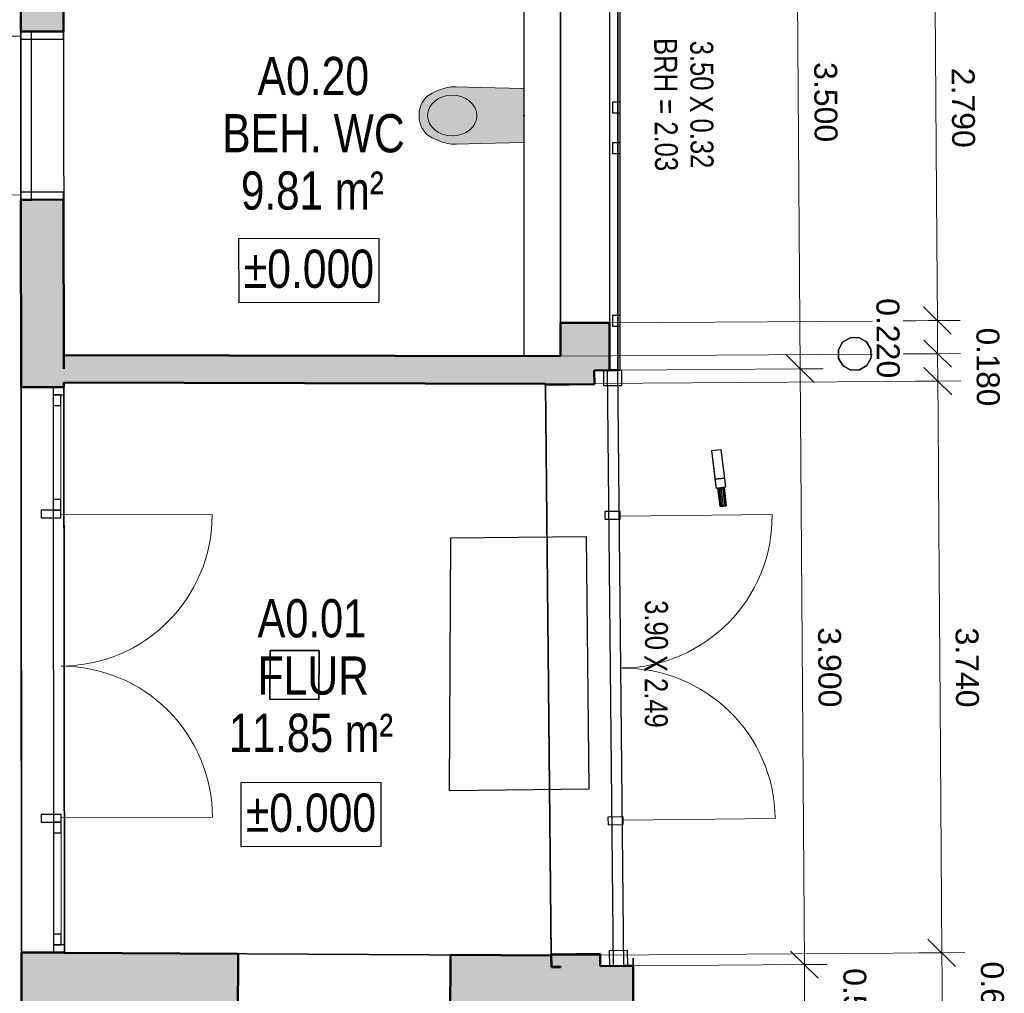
# Model space of a CAD drawing. Header units: metres. Extents: x 0 to 0.84, y 0 to 0.594.
# Tile 13 of 29: x 0.205 to 0.269, y 0.217 to 0.28. Entities that reach past the tile are written whole.
import ezdxf

# ---------------------------------------------------------------- set-up
doc = ezdxf.new("R2010")
doc.units = ezdxf.units.M
doc.linetypes.add('Cerchovana 2 tecky 4x', pattern=[1.25, 0.5, -0.15, 0.15, -0.15, 0.15, -0.15])
doc.linetypes.add('Teckovana 0.5x', pattern=[0.04, 0, -0.04])
for name, color, linetype, lineweight in [('Architektur Allgemein', 7, 'Continuous', 25), ('Beschriften', 7, 'Continuous', 25), ('Bodenfläche', 7, 'Continuous', 25), ('Deckenfläche', 7, 'Continuous', 25), ('Elektro', 6, 'Continuous', 25), ('Fenster', 7, 'Continuous', 25), ('Fensterbank', 5, 'Continuous', 25), ('Installationsbauteil', 7, 'Continuous', 25), ('Maßlinie 1_100', 7, 'Continuous', 25), ('Raum', 7, 'Continuous', 25), ('Sanitär', 5, 'Continuous', 25), ('Seitenfläche', 7, 'Continuous', 25), ('Text 1_100', 7, 'Continuous', 25), ('Türen', 7, 'Continuous', 25), ('Wand', 7, 'Continuous', 50), ('Wand Mauerwerk tragend', 7, 'Continuous', 70)]:
    doc.layers.add(name, color=color, linetype=linetype, lineweight=lineweight)
doc.styles.add('ARIAL', font='ARIAL.TTF')

msp = doc.modelspace()

# ---------------------------------------------------------------- hatches: boundary and pattern name
at = {"layer": 'Sanitär', "linetype": 'Continuous', "lineweight": 13, "true_color": 0xe3e3e3, "transparency": 33554687}
msp.add_hatch(color=254, dxfattribs=at).paths.add_polyline_path([(0.234708, 0.275938), (0.23311, 0.275983), (0.232781, 0.275967), (0.232454, 0.275909), (0.232135, 0.275818), (0.231825, 0.275701), (0.231527, 0.275556), (0.231245, 0.275385), (0.231142, 0.275292), (0.231043, 0.275185), (0.230954, 0.275068), (0.230876, 0.274944), (0.23081, 0.274813), (0.230756, 0.274677), (0.230715, 0.274536), (0.230686, 0.274393), (0.230671, 0.274247), (0.230666, 0.2741), (0.230671, 0.273949), (0.230686, 0.273803), (0.230715, 0.273659), (0.230756, 0.273519), (0.23081, 0.273383), (0.230876, 0.273252), (0.230954, 0.273128), (0.231043, 0.273011), (0.231142, 0.272904), (0.231245, 0.272811), (0.231527, 0.27264), (0.231825, 0.272495), (0.232135, 0.272378), (0.232454, 0.272286), (0.23278, 0.272228), (0.23311, 0.272213), (0.234708, 0.272258), (0.237536, 0.272334), (0.237536, 0.275862)])
at = {"layer": 'Wand', "linetype": 'Continuous', "lineweight": 18, "true_color": 0xa0a0a0, "transparency": 33554687}
h = msp.add_hatch(color=253, dxfattribs=at)
h.paths.add_polyline_path([(0.204482, 0.401545), (0.204529, 0.351106), (0.207329, 0.351109), (0.207282, 0.40154)])
h.paths.add_polyline_path([(0.204651, 0.21931), (0.20466, 0.209881), (0.20746, 0.209883), (0.207451, 0.219313)])
h.paths.add_polyline_path([(0.207417, 0.256313), (0.207405, 0.268589), (0.204605, 0.268586), (0.204617, 0.25631)])
h.paths.add_polyline_path([(0.207369, 0.308203), (0.207337, 0.342109), (0.204537, 0.342106), (0.204569, 0.308201)])
h.paths.add_polyline_path([(0.204577, 0.299201), (0.204595, 0.279586), (0.207395, 0.279589), (0.207377, 0.299203)])
h = msp.add_hatch(color=253, dxfattribs=at)
h.paths.add_polyline_path([(0.23994, 0.401313), (0.23994, 0.401232), (0.24369, 0.401232), (0.24369, 0.401321)])
h.paths.add_polyline_path([(0.239936, 0.257423), (0.239936, 0.257385), (0.243685, 0.257423)])
for points in [[(0.239936, 0.257423), (0.243136, 0.257423), (0.243136, 0.260523), (0.239936, 0.260523), (0.239936, 0.258334)], [(0.239936, 0.258334), (0.207415, 0.258413), (0.207416, 0.257513), (0.207416, 0.257509), (0.207417, 0.256613), (0.238946, 0.256536), (0.238937, 0.257375), (0.239936, 0.257385)], [(0.238946, 0.256475), (0.242146, 0.256507), (0.242137, 0.257407), (0.239936, 0.257385), (0.238937, 0.257375), (0.238946, 0.256536)], [(0.21006, 0.209869), (0.239935, 0.209703), (0.239932, 0.218353), (0.239332, 0.218347), (0.239324, 0.219106), (0.232724, 0.219143), (0.232682, 0.211543), (0.218782, 0.21162), (0.218825, 0.21922), (0.207451, 0.219284), (0.20746, 0.209883), (0.21006, 0.209886)], [(0.239932, 0.218383), (0.242532, 0.218409), (0.242524, 0.219209), (0.239324, 0.219177), (0.239332, 0.218377)], [(0.239932, 0.218383), (0.239934, 0.212803), (0.244684, 0.212825), (0.244682, 0.218431)]]:
    msp.add_hatch(color=253, dxfattribs=at).paths.add_polyline_path(points)

# ---------------------------------------------------------------- linework, layer by layer
at = {"layer": 'Architektur Allgemein', "color": 7, "linetype": 'Continuous', "lineweight": 25, "transparency": 33554687}
for p, q in [((0.249834, 0.25217), (0.250429, 0.252242)), ((0.249834, 0.25217), (0.250429, 0.252242)), ((0.250061, 0.250284), (0.249834, 0.25217)), ((0.250133, 0.249688), (0.249834, 0.25217)), ((0.249834, 0.25217), (0.249834, 0.25217)), ((0.250429, 0.252242), (0.250657, 0.250356)), ((0.250429, 0.252242), (0.250429, 0.252242)), ((0.250429, 0.252242), (0.250729, 0.24976)), ((0.250061, 0.250284), (0.250657, 0.250356)), ((0.250657, 0.250356), (0.250061, 0.250284)), ((0.250061, 0.250284), (0.250061, 0.250284)), ((0.250133, 0.249688), (0.250061, 0.250284)), ((0.250657, 0.250356), (0.250657, 0.250356)), ((0.250657, 0.250356), (0.250729, 0.24976)), ((0.250729, 0.24976), (0.250133, 0.249688)), ((0.250729, 0.24976), (0.250133, 0.249688)), ((0.250133, 0.249688), (0.250133, 0.249688)), ((0.250259, 0.249703), (0.250233, 0.2497)), ((0.250233, 0.2497), (0.250259, 0.249703)), ((0.250377, 0.248509), (0.250233, 0.2497)), ((0.250332, 0.249712), (0.250259, 0.249703)), ((0.250259, 0.249703), (0.250332, 0.249712)), ((0.250259, 0.249703), (0.250403, 0.248512)), ((0.250259, 0.249703), (0.250403, 0.248512)), ((0.250431, 0.249724), (0.250332, 0.249712)), ((0.250332, 0.249712), (0.250431, 0.249724)), ((0.250332, 0.249712), (0.250476, 0.248521)), ((0.250332, 0.249712), (0.250476, 0.248521)), ((0.250531, 0.249736), (0.250431, 0.249724)), ((0.250431, 0.249724), (0.250531, 0.249736)), ((0.250431, 0.249724), (0.250575, 0.248533)), ((0.250431, 0.249724), (0.250575, 0.248533)), ((0.250603, 0.249745), (0.250531, 0.249736)), ((0.250531, 0.249736), (0.250603, 0.249745)), ((0.250531, 0.249736), (0.250674, 0.248545)), ((0.250531, 0.249736), (0.250674, 0.248545)), ((0.25063, 0.249748), (0.250603, 0.249745)), ((0.250603, 0.249745), (0.25063, 0.249748)), ((0.250603, 0.249745), (0.250747, 0.248554)), ((0.250603, 0.249745), (0.250747, 0.248554)), ((0.25063, 0.249748), (0.250774, 0.248557)), ((0.250729, 0.24976), (0.250729, 0.24976)), ((0.250403, 0.248512), (0.250377, 0.248509)), ((0.250377, 0.248509), (0.250403, 0.248512)), ((0.250476, 0.248521), (0.250403, 0.248512)), ((0.250403, 0.248512), (0.250476, 0.248521)), ((0.250575, 0.248533), (0.250476, 0.248521)), ((0.250476, 0.248521), (0.250575, 0.248533)), ((0.250674, 0.248545), (0.250575, 0.248533)), ((0.250575, 0.248533), (0.250674, 0.248545)), ((0.250747, 0.248554), (0.250674, 0.248545)), ((0.250674, 0.248545), (0.250747, 0.248554)), ((0.250774, 0.248557), (0.250747, 0.248554)), ((0.250747, 0.248554), (0.250774, 0.248557))]:
    msp.add_line(p, q, dxfattribs=at)
at = {"layer": 'Bodenfläche', "color": 7, "linetype": 'Continuous', "lineweight": 25, "transparency": 33554687}
for p, q in [((0.232726, 0.246432), (0.232638, 0.229915)), ((0.241626, 0.246522), (0.232726, 0.246432)), ((0.241793, 0.230008), (0.241626, 0.246522)), ((0.232638, 0.229915), (0.241793, 0.230008))]:
    msp.add_line(p, q, dxfattribs=at)
at = {"layer": 'Deckenfläche', "color": 7, "linetype": 'Cerchovana 2 tecky 4x', "lineweight": 25, "transparency": 33554687}
for p, q in [((0.204651, 0.21931), (0.204529, 0.351306)), ((0.20469, 0.177539), (0.204651, 0.21931))]:
    msp.add_line(p, q, dxfattribs=at)
at = {"layer": 'Elektro', "color": 7, "linetype": 'Continuous', "lineweight": 25, "transparency": 33554687}
for p, q in [((0.258118, 0.258759), (0.258392, 0.259257)), ((0.258392, 0.259257), (0.258118, 0.258759)), ((0.258392, 0.259257), (0.25888, 0.259552)), ((0.25888, 0.259552), (0.258392, 0.259257)), ((0.258392, 0.259257), (0.258392, 0.259257)), ((0.25888, 0.259552), (0.259449, 0.259563)), ((0.259449, 0.259563), (0.25888, 0.259552)), ((0.25888, 0.259552), (0.25888, 0.259552)), ((0.259449, 0.259563), (0.259449, 0.259563)), ((0.259449, 0.259563), (0.259948, 0.259289)), ((0.259948, 0.259289), (0.259449, 0.259563)), ((0.259948, 0.259289), (0.259948, 0.259289)), ((0.259948, 0.259289), (0.260242, 0.258801)), ((0.260242, 0.258801), (0.259948, 0.259289)), ((0.258129, 0.258189), (0.258118, 0.258759)), ((0.258118, 0.258759), (0.258118, 0.258759)), ((0.258118, 0.258759), (0.258129, 0.258189)), ((0.260242, 0.258801), (0.260242, 0.258801)), ((0.260242, 0.258801), (0.260254, 0.258232)), ((0.260254, 0.258232), (0.260242, 0.258801)), ((0.258424, 0.257702), (0.258129, 0.258189)), ((0.258129, 0.258189), (0.258129, 0.258189)), ((0.258129, 0.258189), (0.258424, 0.257702)), ((0.260254, 0.258232), (0.259979, 0.257733)), ((0.259979, 0.257733), (0.260254, 0.258232)), ((0.260254, 0.258232), (0.260254, 0.258232)), ((0.258922, 0.257427), (0.258424, 0.257702)), ((0.258424, 0.257702), (0.258424, 0.257702)), ((0.258424, 0.257702), (0.258922, 0.257427)), ((0.259492, 0.257439), (0.258922, 0.257427)), ((0.258922, 0.257427), (0.259492, 0.257439)), ((0.258922, 0.257427), (0.258922, 0.257427)), ((0.259979, 0.257733), (0.259492, 0.257439)), ((0.259492, 0.257439), (0.259979, 0.257733)), ((0.259492, 0.257439), (0.259492, 0.257439)), ((0.259979, 0.257733), (0.259979, 0.257733)), ((0.220904, 0.235884), (0.220921, 0.239084)), ((0.220921, 0.239084), (0.220904, 0.235884)), ((0.220921, 0.239084), (0.220921, 0.239084)), ((0.220921, 0.239084), (0.224121, 0.239067)), ((0.224121, 0.239067), (0.220921, 0.239084)), ((0.224121, 0.239067), (0.224104, 0.235867)), ((0.224104, 0.235867), (0.224121, 0.239067)), ((0.224121, 0.239067), (0.224121, 0.239067)), ((0.224104, 0.235867), (0.220904, 0.235884)), ((0.220904, 0.235884), (0.220904, 0.235884)), ((0.220904, 0.235884), (0.224104, 0.235867)), ((0.224104, 0.235867), (0.224104, 0.235867))]:
    msp.add_line(p, q, dxfattribs=at)
at = {"layer": 'Fenster', "color": 7, "linetype": 'Continuous', "lineweight": 18, "transparency": 33554687}
msp.add_lwpolyline([(0.243836, 0.287829), (0.243336, 0.287829), (0.243336, 0.288529), (0.243836, 0.288529), (0.243836, 0.292461), (0.243137, 0.292461), (0.243136, 0.257423), (0.243836, 0.257423), (0.243836, 0.260305), (0.243336, 0.260305), (0.243336, 0.261005), (0.243836, 0.261005), (0.243836, 0.271603), (0.243336, 0.271603), (0.243336, 0.272303), (0.243836, 0.272303), (0.243836, 0.274266), (0.243336, 0.274266), (0.243336, 0.274966), (0.243836, 0.274965), (0.243836, 0.287829)], dxfattribs=at)
at = {"layer": 'Fenster', "color": 7, "linetype": 'Continuous', "lineweight": 25, "transparency": 33554687}
for points in [[(0.243836, 0.274266), (0.243836, 0.274965), (0.243336, 0.274966), (0.243336, 0.274266), (0.243836, 0.274266)], [(0.243836, 0.271603), (0.243836, 0.272303), (0.243336, 0.272303), (0.243336, 0.271603), (0.243836, 0.271603)], [(0.243836, 0.260305), (0.243836, 0.261005), (0.243336, 0.261005), (0.243336, 0.260305), (0.243836, 0.260305)], [(0.243836, 0.257423), (0.243485, 0.257423), (0.243136, 0.257423), (0.243485, 0.257423), (0.243836, 0.257423)], [(0.218825, 0.21922), (0.218803, 0.21542), (0.218782, 0.21162), (0.218803, 0.21542), (0.218825, 0.21922)], [(0.232724, 0.219143), (0.232703, 0.215343), (0.232682, 0.211543), (0.232703, 0.215343), (0.232724, 0.219143)]]:
    msp.add_lwpolyline(points, dxfattribs=at)
at = {"layer": 'Fensterbank', "color": 7, "linetype": 'Continuous', "lineweight": 18, "transparency": 33554687}
for p, q in [((0.239936, 0.288632), (0.239936, 0.260523)), ((0.232724, 0.219143), (0.218825, 0.21922))]:
    msp.add_line(p, q, dxfattribs=at)
at = {"layer": 'Installationsbauteil', "color": 7, "linetype": 'Continuous', "lineweight": 25, "transparency": 33554687}
for p, q in [((0.237536, 0.288614), (0.237536, 0.258334)), ((0.239936, 0.258334), (0.239936, 0.288632)), ((0.237536, 0.258334), (0.239936, 0.258334))]:
    msp.add_line(p, q, dxfattribs=at)
at = {"layer": 'Maßlinie 1_100', "color": 7, "linetype": 'Continuous', "lineweight": 13, "transparency": 33554687}
for p, q in [((0.25562, 0.257506), (0.255376, 0.292513)), ((0.265504, 0.259778), (0.263692, 0.261566)), ((0.264598, 0.260672), (0.263098, 0.260662)), ((0.264598, 0.260672), (0.266098, 0.260682)), ((0.264613, 0.258505), (0.264598, 0.260672)), ((0.265519, 0.257612), (0.263707, 0.259399)), ((0.264613, 0.258505), (0.263113, 0.258495)), ((0.264613, 0.258505), (0.266113, 0.258516)), ((0.264626, 0.256715), (0.264613, 0.258505)), ((0.256526, 0.256613), (0.254714, 0.2584)), ((0.25562, 0.257506), (0.25412, 0.257496)), ((0.25562, 0.257506), (0.25712, 0.257517)), ((0.255891, 0.218509), (0.25562, 0.257506)), ((0.265532, 0.255821), (0.263719, 0.257608)), ((0.264626, 0.256715), (0.263126, 0.256704)), ((0.264626, 0.256715), (0.266126, 0.256725)), ((0.265792, 0.21839), (0.26398, 0.220178)), ((0.256797, 0.217615), (0.254985, 0.219402)), ((0.264886, 0.219284), (0.263386, 0.219274)), ((0.264886, 0.219284), (0.266386, 0.219294)), ((0.255891, 0.218509), (0.254391, 0.218498)), ((0.255891, 0.218509), (0.257391, 0.218519))]:
    msp.add_line(p, q, dxfattribs=at)
at = {"layer": 'Maßlinie 1_100', "color": 7, "linetype": 'Teckovana 0.5x', "lineweight": 13, "transparency": 33554687}
for p, q in [((0.260341, 0.260642), (0.243136, 0.260523)), ((0.260356, 0.258476), (0.239936, 0.258334)), ((0.25562, 0.257506), (0.243937, 0.257425)), ((0.264886, 0.219284), (0.239324, 0.219106)), ((0.255891, 0.218509), (0.244682, 0.218431))]:
    msp.add_line(p, q, dxfattribs=at)
at = {"layer": 'Maßlinie 1_100', "color": 7, "linetype": 'Continuous', "lineweight": 13, "transparency": 33554687}
for points in [[(0.264598, 0.260672), (0.264562, 0.265877), (0.264562, 0.265877), (0.264411, 0.287506), (0.264411, 0.287506), (0.264404, 0.288609)], [(0.264886, 0.219284), (0.264773, 0.235583), (0.264773, 0.235583), (0.264692, 0.247131), (0.264692, 0.247131), (0.264643, 0.254271), (0.264643, 0.254271), (0.264626, 0.256715)], [(0.26493, 0.212966), (0.264899, 0.217484), (0.264899, 0.217484), (0.264886, 0.219284)], [(0.255931, 0.212858), (0.255902, 0.216978), (0.255902, 0.216978), (0.255891, 0.218509)]]:
    msp.add_lwpolyline(points, dxfattribs=at)
at = {"layer": 'Maßlinie 1_100', "color": 7, "linetype": 'Teckovana 0.5x', "lineweight": 13, "transparency": 33554687}
for points in [[(0.264598, 0.260672), (0.263966, 0.260668), (0.263966, 0.260668), (0.263216, 0.260662), (0.263216, 0.260662), (0.262349, 0.260656)], [(0.264613, 0.258505), (0.264132, 0.258502), (0.264132, 0.258502), (0.263421, 0.258497), (0.263421, 0.258497), (0.262364, 0.25849)], [(0.264626, 0.256715), (0.264269, 0.256712), (0.264269, 0.256712), (0.26359, 0.256707), (0.26359, 0.256707), (0.261221, 0.256691), (0.261221, 0.256691), (0.238946, 0.256536)]]:
    msp.add_lwpolyline(points, dxfattribs=at)
at = {"layer": 'Raum', "color": 7, "linetype": 'Continuous', "lineweight": 25, "transparency": 33554687}
for p, q in [((0.20469, 0.177544), (0.204529, 0.351306)), ((0.207387, 0.288389), (0.207415, 0.258413)), ((0.239936, 0.258334), (0.239936, 0.288632)), ((0.207415, 0.258413), (0.239936, 0.258334)), ((0.207417, 0.256613), (0.207451, 0.219284)), ((0.238946, 0.256536), (0.207417, 0.256613)), ((0.239325, 0.219106), (0.238946, 0.256536)), ((0.207451, 0.219284), (0.239325, 0.219106))]:
    msp.add_line(p, q, dxfattribs=at)
at = {"layer": 'Sanitär', "color": 7, "linetype": 'Continuous', "lineweight": 13, "transparency": 33554687}
for p, q in [((0.232135, 0.275818), (0.232454, 0.275909)), ((0.232454, 0.275909), (0.232781, 0.275967)), ((0.232781, 0.275967), (0.23311, 0.275983)), ((0.23311, 0.275983), (0.234708, 0.275938)), ((0.234708, 0.275938), (0.237536, 0.275862)), ((0.237536, 0.275862), (0.237536, 0.272334)), ((0.231043, 0.275185), (0.231142, 0.275292)), ((0.231142, 0.275292), (0.231245, 0.275385)), ((0.231245, 0.275385), (0.231527, 0.275556)), ((0.231527, 0.275556), (0.231825, 0.275701)), ((0.231825, 0.275701), (0.232135, 0.275818)), ((0.230715, 0.274536), (0.230756, 0.274677)), ((0.230756, 0.274677), (0.23081, 0.274813)), ((0.23081, 0.274813), (0.230876, 0.274944)), ((0.230876, 0.274944), (0.230954, 0.275068)), ((0.230954, 0.275068), (0.231043, 0.275185)), ((0.230666, 0.2741), (0.230671, 0.274247)), ((0.230671, 0.273949), (0.230666, 0.2741)), ((0.230671, 0.274247), (0.230686, 0.274393)), ((0.230686, 0.273803), (0.230671, 0.273949)), ((0.230686, 0.274393), (0.230715, 0.274536)), ((0.237586, 0.274098), (0.237486, 0.274098)), ((0.230715, 0.273659), (0.230686, 0.273803)), ((0.230756, 0.273519), (0.230715, 0.273659)), ((0.23081, 0.273383), (0.230756, 0.273519)), ((0.230876, 0.273252), (0.23081, 0.273383)), ((0.230954, 0.273128), (0.230876, 0.273252)), ((0.231043, 0.273011), (0.230954, 0.273128)), ((0.231142, 0.272904), (0.231043, 0.273011)), ((0.231245, 0.272811), (0.231142, 0.272904)), ((0.231527, 0.27264), (0.231245, 0.272811)), ((0.231825, 0.272495), (0.231527, 0.27264)), ((0.232135, 0.272378), (0.231825, 0.272495)), ((0.232454, 0.272286), (0.232135, 0.272378)), ((0.23278, 0.272228), (0.232454, 0.272286)), ((0.23311, 0.272213), (0.23278, 0.272228)), ((0.234708, 0.272258), (0.23311, 0.272213)), ((0.237536, 0.272334), (0.234708, 0.272258))]:
    msp.add_line(p, q, dxfattribs=at)
msp.add_ellipse((0.232839, 0.274098), major_axis=(0.001615, 0.000002), ratio=0.826368, dxfattribs=at)
at = {"layer": 'Seitenfläche', "color": 7, "linetype": 'Continuous', "lineweight": 25, "transparency": 33554687}
for p, q in [((0.243687, 0.257423), (0.243687, 0.292432)), ((0.243687, 0.292432), (0.243687, 0.257423)), ((0.207417, 0.256613), (0.207451, 0.219284)), ((0.207451, 0.219284), (0.207417, 0.256613)), ((0.207451, 0.219284), (0.239324, 0.219106)), ((0.239324, 0.219106), (0.207451, 0.219284)), ((0.244682, 0.218931), (0.244684, 0.212825)), ((0.244684, 0.212825), (0.244682, 0.218931))]:
    msp.add_line(p, q, dxfattribs=at)
at = {"layer": 'Text 1_100', "color": 7, "linetype": 'Continuous', "lineweight": 25, "transparency": 33554687}
for points in [[(0.218865, 0.261857), (0.228057, 0.261868), (0.228052, 0.266035), (0.21886, 0.266024), (0.218865, 0.261857)], [(0.219003, 0.226251), (0.228194, 0.226262), (0.22819, 0.230429), (0.218998, 0.230418), (0.219003, 0.226251)]]:
    msp.add_lwpolyline(points, dxfattribs=at)
at = {"layer": 'Türen', "color": 7, "linetype": 'Continuous', "lineweight": 13, "transparency": 33554687}
for p, q in [((0.243834, 0.247874), (0.253778, 0.247974)), ((0.244035, 0.227975), (0.253979, 0.228075))]:
    msp.add_line(p, q, dxfattribs=at)
at = {"layer": 'Türen', "color": 7, "linetype": 'Continuous', "lineweight": 25, "transparency": 33554687}
for points in [[(0.243947, 0.256425), (0.243937, 0.257425), (0.242737, 0.257413), (0.242747, 0.256413), (0.243947, 0.256425)], [(0.243836, 0.247674), (0.243831, 0.248174), (0.242831, 0.248164), (0.242836, 0.247664), (0.243836, 0.247674)], [(0.244038, 0.227675), (0.244033, 0.228175), (0.243033, 0.228164), (0.243038, 0.227665), (0.244038, 0.227675)], [(0.244332, 0.218427), (0.244322, 0.219427), (0.243122, 0.219415), (0.243132, 0.218415), (0.244332, 0.218427)]]:
    msp.add_lwpolyline(points, dxfattribs=at)
at = {"layer": 'Türen', "color": 7, "linetype": 'Continuous', "lineweight": 13, "transparency": 33554687}
for centre, start, end in [((0.243834, 0.247874), 270.57993, 0.57993), ((0.244035, 0.227975), 0.57993, 90.57993)]:
    msp.add_arc(centre, 0.009945, start, end, dxfattribs=at)
at = {"layer": 'Wand', "color": 7, "linetype": 'Continuous', "lineweight": 50, "transparency": 33554687}
for p, q in [((0.204577, 0.299201), (0.204595, 0.279586)), ((0.207395, 0.279589), (0.207377, 0.299203)), ((0.205295, 0.279587), (0.204595, 0.279586)), ((0.207395, 0.279589), (0.205295, 0.279587)), ((0.204605, 0.268586), (0.205305, 0.268587)), ((0.204605, 0.268586), (0.204617, 0.25631)), ((0.205305, 0.268587), (0.207405, 0.268589)), ((0.207416, 0.257509), (0.207405, 0.268589)), ((0.243136, 0.260523), (0.239936, 0.260523)), ((0.239936, 0.260523), (0.239936, 0.258334)), ((0.243136, 0.257423), (0.243136, 0.260523)), ((0.239936, 0.258334), (0.207415, 0.258413)), ((0.207415, 0.258413), (0.207416, 0.257513)), ((0.207416, 0.257513), (0.207416, 0.257509)), ((0.242137, 0.257407), (0.243685, 0.257423)), ((0.242146, 0.256507), (0.242137, 0.257407)), ((0.243136, 0.257423), (0.243685, 0.257423)), ((0.243685, 0.257423), (0.243685, 0.257423)), ((0.207417, 0.256613), (0.238946, 0.256536)), ((0.207417, 0.256313), (0.207417, 0.256613)), ((0.238946, 0.256536), (0.238946, 0.256475)), ((0.238946, 0.256475), (0.242146, 0.256507)), ((0.206717, 0.256312), (0.204617, 0.25631)), ((0.207417, 0.256313), (0.206717, 0.256312)), ((0.204651, 0.21931), (0.206751, 0.219312)), ((0.204651, 0.21931), (0.20466, 0.209881)), ((0.206751, 0.219312), (0.207451, 0.219313)), ((0.207451, 0.219284), (0.207451, 0.219313)), ((0.218825, 0.21922), (0.207451, 0.219284)), ((0.218825, 0.21922), (0.218782, 0.21162)), ((0.232682, 0.211543), (0.232724, 0.219143)), ((0.239324, 0.219106), (0.232724, 0.219143)), ((0.242524, 0.219209), (0.239324, 0.219177)), ((0.239324, 0.219177), (0.239332, 0.218377)), ((0.242532, 0.218409), (0.242524, 0.219209)), ((0.239332, 0.218347), (0.239324, 0.219106)), ((0.239332, 0.218377), (0.239932, 0.218383)), ((0.239932, 0.218353), (0.239332, 0.218347)), ((0.239932, 0.218383), (0.239932, 0.218353)), ((0.244082, 0.218425), (0.242532, 0.218409)), ((0.244682, 0.218431), (0.244082, 0.218425)), ((0.244684, 0.212825), (0.244682, 0.218431))]:
    msp.add_line(p, q, dxfattribs=at)
at = {"layer": 'Wand', "color": 7, "linetype": 'Teckovana 0.5x', "lineweight": 25, "transparency": 33554687}
for p, q in [((0.243836, 0.257423), (0.243836, 0.292461)), ((0.243136, 0.288461), (0.243136, 0.260523)), ((0.205295, 0.279587), (0.204595, 0.279586)), ((0.204595, 0.279586), (0.204605, 0.268586)), ((0.205305, 0.268587), (0.205295, 0.279587)), ((0.204605, 0.268586), (0.205305, 0.268587)), ((0.243136, 0.260523), (0.243136, 0.257423)), ((0.243687, 0.257423), (0.242987, 0.257416)), ((0.242987, 0.257416), (0.243382, 0.218418)), ((0.243136, 0.257423), (0.243685, 0.257423)), ((0.243685, 0.257423), (0.243836, 0.257423)), ((0.244082, 0.218425), (0.243687, 0.257423)), ((0.207417, 0.256313), (0.206717, 0.256312)), ((0.206717, 0.256312), (0.206751, 0.219312)), ((0.207451, 0.219313), (0.207417, 0.256313)), ((0.206751, 0.219312), (0.207451, 0.219313)), ((0.243382, 0.218418), (0.244082, 0.218425))]:
    msp.add_line(p, q, dxfattribs=at)
at = {"layer": 'Wand', "color": 7, "linetype": 'Continuous', "lineweight": 13, "transparency": 33554687}
for p, q in [((0.204596, 0.279286), (0.194196, 0.279277)), ((0.207225, 0.247958), (0.217126, 0.247967)), ((0.207243, 0.228144), (0.217145, 0.228153))]:
    msp.add_line(p, q, dxfattribs=at)
at = {"layer": 'Wand', "color": 7, "linetype": 'Continuous', "lineweight": 25, "transparency": 33554687}
for points in [[(0.207396, 0.279089), (0.207395, 0.279589), (0.204595, 0.279586), (0.204596, 0.279086), (0.207396, 0.279089)], [(0.207405, 0.268589), (0.207405, 0.269089), (0.204605, 0.269086), (0.204605, 0.268586), (0.207405, 0.268589)], [(0.206717, 0.256312), (0.206717, 0.255812), (0.207417, 0.255813), (0.207417, 0.256313), (0.206717, 0.256312)], [(0.206717, 0.255812), (0.206718, 0.255112), (0.207218, 0.255113), (0.207217, 0.255813), (0.206717, 0.255812)], [(0.206724, 0.248957), (0.206724, 0.248257), (0.207224, 0.248258), (0.207224, 0.248958), (0.206724, 0.248957)], [(0.205924, 0.248257), (0.205925, 0.247757), (0.207225, 0.247758), (0.207224, 0.248258), (0.205924, 0.248257)], [(0.205943, 0.228343), (0.205943, 0.227843), (0.207243, 0.227844), (0.207243, 0.228344), (0.205943, 0.228343)], [(0.206743, 0.227844), (0.206744, 0.227144), (0.207244, 0.227144), (0.207243, 0.227844), (0.206743, 0.227844)], [(0.20675, 0.220512), (0.206751, 0.219812), (0.207251, 0.219813), (0.20725, 0.220513), (0.20675, 0.220512)], [(0.206751, 0.219812), (0.206751, 0.219312), (0.207451, 0.219313), (0.207451, 0.219813), (0.206751, 0.219812)]]:
    msp.add_lwpolyline(points, dxfattribs=at)
at = {"layer": 'Wand', "color": 7, "linetype": 'Continuous', "lineweight": 18, "transparency": 33554687}
for points in [[(0.206718, 0.255112), (0.206724, 0.248957), (0.207224, 0.248958), (0.207218, 0.255113), (0.206718, 0.255112)], [(0.206744, 0.227144), (0.20675, 0.220512), (0.20725, 0.220513), (0.207244, 0.227144), (0.206744, 0.227144)]]:
    msp.add_lwpolyline(points, dxfattribs=at)
at = {"layer": 'Wand', "color": 7, "linetype": 'Continuous', "lineweight": 13, "transparency": 33554687}
for centre, radius, start, end in [((0.204596, 0.279286), 0.0104, 180.05306, 270.05306), ((0.207225, 0.247958), 0.009902, 270.05306, 0.05306), ((0.207243, 0.228144), 0.009902, 0.05306, 90.05306)]:
    msp.add_arc(centre, radius, start, end, dxfattribs=at)
at = {"layer": 'Wand Mauerwerk tragend', "color": 7, "linetype": 'Continuous', "lineweight": 25, "transparency": 33554687}
for p, q in [((0.243685, 0.257423), (0.243687, 0.292461)), ((0.239936, 0.288461), (0.239936, 0.260523)), ((0.204595, 0.279586), (0.204605, 0.268586)), ((0.243687, 0.257423), (0.243685, 0.257423)), ((0.244082, 0.218425), (0.243687, 0.257423)), ((0.204617, 0.25631), (0.204651, 0.21931)), ((0.238946, 0.256475), (0.239324, 0.219177))]:
    msp.add_line(p, q, dxfattribs=at)

# ---------------------------------------------------------------- texts
at = {"layer": 'Beschriften', "color": 7, "linetype": 'Continuous', "lineweight": 25, "transparency": 33554687, "char_height": 0.0025, "attachment_point": 7, "rotation": 359.97315, "style": 'ARIAL'}
for s, insert, width in [('\\W0.80;A0.20', (0.220098, 0.275402), 0.00829706), ('\\W0.80;BEH. WC', (0.21778, 0.271653), 0.01295264), ('\\W0.79;9.81 m²', (0.219011, 0.267902), 0.01045098), ('\\W0.78;A0.01', (0.220097, 0.239902), 0.00827653), ('\\W0.80;FLUR', (0.220095, 0.236152), 0.00829406), ('\\W0.78;11.85 m²', (0.218227, 0.232402), 0.01199366)]:
    msp.add_mtext(s, dxfattribs=dict(at, insert=insert, width=width))
at = {"layer": 'Maßlinie 1_100', "color": 7, "linetype": 'Continuous', "lineweight": 13, "transparency": 33554687, "char_height": 0.0015, "attachment_point": 7, "rotation": 270.39874, "style": 'ARIAL'}
for s, insert, width in [('\\W1.00;3.500', (0.256507, 0.277588), 0.0059893), ('\\W1.00;2.790', (0.265508, 0.277219), 0.00598937), ('\\W1.00;0.220', (0.260582, 0.262133), 0.00598944), ('\\W0.98;0.180', (0.267127, 0.260199), 0.00597325), ('\\W1.00;3.900', (0.256764, 0.240586), 0.00598937), ('\\W1.00;3.740', (0.265764, 0.240578), 0.00598937), ('\\W1.00;0.630', (0.267417, 0.218714), 0.0059893), ('\\W1.00;0.570', (0.258419, 0.218273), 0.0059893)]:
    msp.add_mtext(s, dxfattribs=dict(at, insert=insert, width=width))
at = {"layer": 'Text 1_100', "color": 7, "linetype": 'Continuous', "lineweight": 13, "transparency": 33554687, "char_height": 0.0015, "attachment_point": 7, "style": 'ARIAL'}
for s, insert, width, rotation in [('\\W0.80;BRH = 2.03', (0.246033, 0.279164), 0.00931119, 270.39874), ('\\W0.80;3.50', (0.248398, 0.27899), 0.00385873, 270.32865), ('\\W0.79;X', (0.248394, 0.275395), 0.00170984, 270.32865), ('\\W0.80;0.32', (0.248408, 0.273896), 0.00385873, 270.32865), ('\\W0.80;3.90', (0.245437, 0.242372), 0.00385874, 270.05304), ('\\W0.79;X', (0.245416, 0.238778), 0.00170981, 270.05304), ('\\W0.80;2.49', (0.245423, 0.237278), 0.00385874, 270.05304)]:
    msp.add_mtext(s, dxfattribs=dict(at, insert=insert, width=width, rotation=rotation))
at = {"layer": 'Text 1_100', "color": 7, "linetype": 'Continuous', "lineweight": 25, "transparency": 33554687, "char_height": 0.0025, "width": 0.00952019, "attachment_point": 7, "rotation": 0.06782, "style": 'ARIAL'}
for insert in [(0.219197, 0.262774), (0.219335, 0.227168)]:
    msp.add_mtext('\\W0.80;±0.000', dxfattribs=dict(at, insert=insert))

doc.saveas('drawing.dxf')
